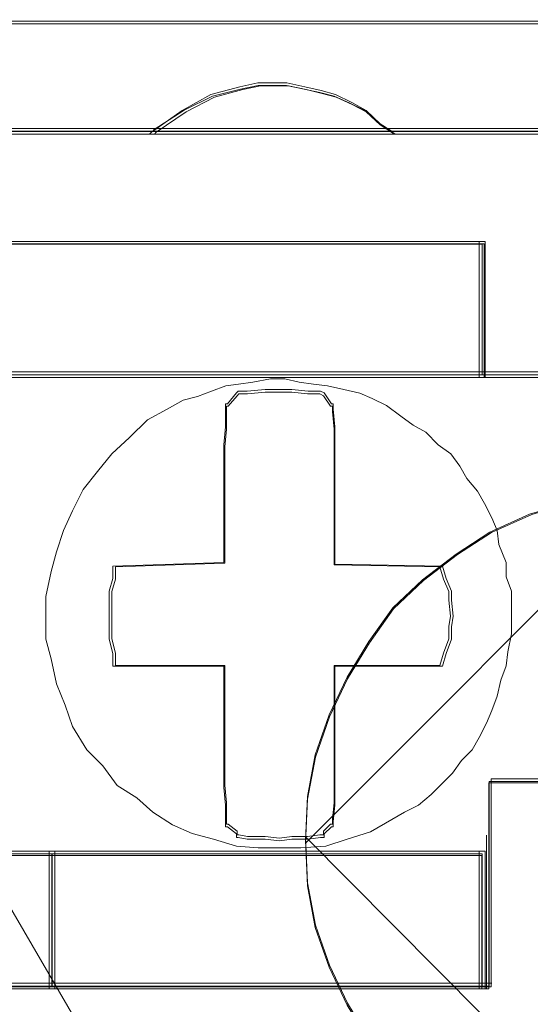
# Model space of a CAD drawing. Header units: millimetres. Extents: x -1290 to 1795, y -4192 to -1311.
# Tile 142 of 256: x 585.62 to 587.01, y -3302.85 to -3300.16. Entities that reach past the tile are written whole.
import ezdxf

# ---------------------------------------------------------------- set-up
doc = ezdxf.new("R2010")
doc.units = ezdxf.units.MM
doc.layers.add('$EL_istn', color=7, linetype='Continuous', lineweight=15)
doc.layers.add('Aparatura', color=7, linetype='Continuous', lineweight=13)
doc.styles.get("Standard").update_dxf_attribs({"font": 'ARIALN.TTF', "width": 0.8})
doc.dimstyles.new('100', dxfattribs={"dimtxt": 15, "dimasz": 10, "dimexe": 1.25, "dimexo": 0.625, "dimtad": 1, "dimdec": 0, "dimtxsty": 'Standard', "dimblk": 'OBLIQUE', "dimcen": 2.5, "dimadec": 0, "dimazin": 0, "dimtfac": 1, "dimtdec": 0, "dimtmove": 0, "dimatfit": 3, "dimldrblk": 'NONE', "dimfxl": 1, "dimarcsym": 0})

# ---------------------------------------------------------------- blocks, each defined once
blk = doc.blocks.new('_Oblique')
at = {"color": 0, "linetype": 'ByBlock', "lineweight": -2}
blk.add_line((-0.5, -0.5), (0.5, 0.5), dxfattribs=at)
blk = doc.blocks.new('*D43')
at = {"layer": '$EL_istn', "color": 0, "linetype": 'Continuous', "lineweight": -2, "ltscale": 0.1}
for p, q in [((605.2914, -3294.7164), (605.2914, -3319.5177)), ((518.0914, -3296.8148), (518.0914, -3319.5177)), ((518.0914, -3318.2677), (605.2914, -3318.2677))]:
    blk.add_line(p, q, dxfattribs=at)
at = {"layer": 'Defpoints', "color": 0}
for p in [(605.2914, -3294.0914), (518.0914, -3296.1898), (605.2914, -3318.2677)]:
    blk.add_point(p, dxfattribs=at)
at = {"layer": '$EL_istn', "color": 0, "linetype": 'ByBlock', "lineweight": -2, "xscale": 5, "yscale": 5, "zscale": 5, "rotation": 180}
blk.add_blockref('_Oblique', (518.0914, -3318.2677), dxfattribs=at)
at = {"layer": '$EL_istn', "color": 0, "linetype": 'ByBlock', "lineweight": -2, "xscale": 5, "yscale": 5, "zscale": 5}
blk.add_blockref('_Oblique', (605.2914, -3318.2677), dxfattribs=at)
at = {"layer": '$EL_istn', "color": 0, "lineweight": 5, "insert": (561.6914, -3313.5581), "char_height": 8, "attachment_point": 5}
blk.add_mtext('436', dxfattribs=at)
blk = doc.blocks.new('_None')

msp = doc.modelspace()

# ---------------------------------------------------------------- linework, layer by layer
at = {"layer": 'Aparatura', "lineweight": 13}
for points in [[(561.7986, -3300.1643), (596.0784, -3300.1643), (561.7986, -3300.1643)], [(586.6431, -3300.4732), (586.6037, -3300.4462), (586.5643, -3300.4084), (586.5249, -3300.3868), (586.4805, -3300.3652), (586.4411, -3300.3544), (586.3968, -3300.3436), (586.3475, -3300.3328), (586.3081, -3300.3328), (586.2687, -3300.3328), (586.2194, -3300.3436), (586.1406, -3300.3652), (586.0617, -3300.4084), (585.978, -3300.4678), (585.973, -3300.4732), (586.6431, -3300.4732)], [(586.6037, -3300.4462), (586.5643, -3300.4084), (586.5249, -3300.3868), (586.4805, -3300.3652), (586.4411, -3300.3544), (586.3968, -3300.3436), (586.3475, -3300.3328), (586.3081, -3300.3328), (586.2687, -3300.3328), (586.2194, -3300.3436), (586.1406, -3300.3652), (586.0617, -3300.4084), (585.978, -3300.4678), (585.973, -3300.4732), (586.6431, -3300.4732), (586.6037, -3300.4462)], [(586.6037, -3300.4462), (586.5643, -3300.4084), (586.5249, -3300.3868), (586.4805, -3300.3652), (586.4411, -3300.3544), (586.3968, -3300.3436), (586.3475, -3300.3328), (586.3081, -3300.3328), (586.2687, -3300.3328), (586.2194, -3300.3436), (586.1406, -3300.3652), (586.0617, -3300.4084), (585.978, -3300.4678), (585.973, -3300.4732), (586.6431, -3300.4732), (586.6037, -3300.4462)], [(586.6037, -3300.4462), (586.5643, -3300.4084), (586.5249, -3300.3868), (586.4805, -3300.3652), (586.4411, -3300.3544), (586.3968, -3300.3436), (586.3475, -3300.3328), (586.3081, -3300.3328), (586.2687, -3300.3328), (586.2194, -3300.3436), (586.1406, -3300.3652), (586.0617, -3300.4084), (585.978, -3300.4678), (585.973, -3300.4732), (586.6431, -3300.4732), (586.6037, -3300.4462)], [(586.5249, -3300.3868), (586.4805, -3300.3652), (586.4411, -3300.3544), (586.3968, -3300.3436), (586.3475, -3300.3328), (586.3081, -3300.3328), (586.2687, -3300.3328), (586.2194, -3300.3436), (586.1406, -3300.3652), (586.0617, -3300.4084), (585.978, -3300.4678), (585.973, -3300.4732), (586.6431, -3300.4732), (586.6037, -3300.4462), (586.5643, -3300.4084), (586.5249, -3300.3868)], [(586.5971, -3300.4416), (586.5585, -3300.4078), (586.52, -3300.3885), (586.4767, -3300.3692), (586.4381, -3300.3596), (586.3948, -3300.35), (586.3466, -3300.3403), (586.3081, -3300.3403), (586.2696, -3300.3403), (586.2214, -3300.35), (586.1443, -3300.3692), (586.0673, -3300.4078), (585.9854, -3300.4609), (585.9806, -3300.4657), (586.6356, -3300.4657), (586.5971, -3300.4416)], [(586.52, -3300.3885), (586.4767, -3300.3692), (586.4381, -3300.3596), (586.3948, -3300.35), (586.3466, -3300.3403), (586.3081, -3300.3403), (586.2696, -3300.3403), (586.2214, -3300.35), (586.1443, -3300.3692), (586.0673, -3300.4078), (585.9854, -3300.4609), (585.9806, -3300.4657), (586.6356, -3300.4657), (586.5971, -3300.4416), (586.5585, -3300.4078), (586.52, -3300.3885)], [(561.7986, -3300.4578), (597.2576, -3300.4578), (561.7986, -3300.4578)], [(586.8889, -3300.766), (584.3269, -3300.766), (586.8889, -3300.766)], [(584.3269, -3300.8714), (584.3269, -3300.9869), (584.3269, -3301.1375), (586.8889, -3301.1375), (586.8889, -3300.9869), (586.8889, -3300.8714), (586.8889, -3300.766), (584.3269, -3300.766), (584.3269, -3300.8714)], [(584.3269, -3300.8714), (584.3269, -3300.9869), (584.3269, -3301.1375), (586.8889, -3301.1375), (586.8889, -3300.9869), (586.8889, -3300.8714), (586.8889, -3300.766), (584.3269, -3300.766), (584.3269, -3300.8714)], [(584.3269, -3300.8714), (584.3269, -3300.9869), (584.3269, -3301.1375), (586.8889, -3301.1375), (586.8889, -3300.9869), (586.8889, -3300.8714), (586.8889, -3300.766), (584.3269, -3300.766), (584.3269, -3300.8714)], [(586.8889, -3301.1375), (586.8889, -3300.9869), (586.8889, -3300.8714), (586.8889, -3300.766), (584.3269, -3300.766), (584.3269, -3300.8714), (584.3269, -3300.9869), (584.3269, -3301.1375), (586.8889, -3301.1375)], [(586.8889, -3300.766), (586.5507, -3300.766), (586.8889, -3300.766)], [(586.8732, -3300.8824), (586.8732, -3300.766), (586.8732, -3300.8824)], [(584.3344, -3300.8747), (584.3344, -3300.9855), (584.3344, -3301.13), (586.8811, -3301.13), (586.8811, -3300.9855), (586.8811, -3300.8747), (586.8811, -3300.7736), (584.3344, -3300.7736), (584.3344, -3300.8747)], [(586.8811, -3301.13), (586.8811, -3300.9855), (586.8811, -3300.8747), (586.8811, -3300.7736), (584.3344, -3300.7736), (584.3344, -3300.8747), (584.3344, -3300.9855), (584.3344, -3301.13), (586.8811, -3301.13)], [(586.8732, -3300.9931), (586.8732, -3300.867), (586.8732, -3300.9931)], [(586.8732, -3301.1375), (586.8732, -3300.9776), (586.8732, -3301.1375)], [(585.7623, -3302.091), (585.7428, -3302.0325), (585.7185, -3301.9741), (585.7039, -3301.9059), (585.6892, -3301.8523), (585.6892, -3301.789), (585.6892, -3301.7354), (585.7039, -3301.6672), (585.7185, -3301.6136), (585.738, -3301.5551), (585.7623, -3301.5016), (585.7916, -3301.4431), (585.8305, -3301.3944), (585.8695, -3301.3457), (585.9182, -3301.3018), (585.967, -3301.2531), (586.0206, -3301.2239), (586.0644, -3301.1996), (586.1034, -3301.1898), (586.1424, -3301.1752), (586.1814, -3301.1606), (586.2155, -3301.1557), (586.2545, -3301.1508), (586.3032, -3301.1411), (586.3422, -3301.1411), (586.3811, -3301.1508), (586.4201, -3301.1557), (586.4591, -3301.1606), (586.5029, -3301.1703), (586.5468, -3301.1801), (586.5809, -3301.1947), (586.6199, -3301.2142), (586.6589, -3301.2434), (586.693, -3301.2677), (586.7271, -3301.2872), (586.7612, -3301.3213), (586.7953, -3301.3457), (586.8197, -3301.3798), (586.8391, -3301.4139), (586.8684, -3301.448), (586.8879, -3301.4821), (586.9074, -3301.521), (586.922, -3301.5551), (586.9269, -3301.5941), (586.9463, -3301.6428), (586.9463, -3301.6818), (586.961, -3301.7208), (586.961, -3301.7597), (586.961, -3301.7987), (586.961, -3301.8377), (586.9512, -3301.8864), (586.9463, -3301.9254), (586.9317, -3301.9643), (586.922, -3302.0082), (586.9074, -3302.0471), (586.8927, -3302.0812), (586.8733, -3302.1202), (586.8538, -3302.1543), (586.8245, -3302.1835), (586.8002, -3302.2176), (586.7661, -3302.2517), (586.7417, -3302.2761), (586.7076, -3302.3053), (586.6686, -3302.3248), (586.6345, -3302.3443), (586.576, -3302.3784), (586.5127, -3302.3979), (586.4542, -3302.4173), (586.386, -3302.4222), (586.3275, -3302.4222), (586.2691, -3302.4222), (586.2106, -3302.4173), (586.1473, -3302.3979), (586.0888, -3302.3832), (586.0352, -3302.3589), (585.9816, -3302.3248), (585.9377, -3302.2858), (585.8841, -3302.2517), (585.8452, -3302.1981), (585.8013, -3302.1543), (585.7623, -3302.091)], [(585.7623, -3302.091), (585.7428, -3302.0325), (585.7185, -3301.9741), (585.7039, -3301.9059), (585.6892, -3301.8523), (585.6892, -3301.789), (585.6892, -3301.7354), (585.7039, -3301.6672), (585.7185, -3301.6136), (585.738, -3301.5551), (585.7623, -3301.5016), (585.7916, -3301.4431), (585.8305, -3301.3944), (585.8695, -3301.3457), (585.9182, -3301.3018), (585.967, -3301.2531), (586.0206, -3301.2239), (586.0644, -3301.1996), (586.1034, -3301.1898), (586.1424, -3301.1752), (586.1814, -3301.1606), (586.2155, -3301.1557), (586.2545, -3301.1508), (586.3032, -3301.1411), (586.3422, -3301.1411), (586.3811, -3301.1508), (586.4201, -3301.1557), (586.4591, -3301.1606), (586.5029, -3301.1703), (586.5468, -3301.1801), (586.5809, -3301.1947), (586.6199, -3301.2142), (586.6589, -3301.2434), (586.693, -3301.2677), (586.7271, -3301.2872), (586.7612, -3301.3213), (586.7953, -3301.3457), (586.8197, -3301.3798), (586.8391, -3301.4139), (586.8684, -3301.448), (586.8879, -3301.4821), (586.9074, -3301.521), (586.922, -3301.5551), (586.9269, -3301.5941), (586.9463, -3301.6428), (586.9463, -3301.6818), (586.961, -3301.7208), (586.961, -3301.7597), (586.961, -3301.7987), (586.961, -3301.8377), (586.9512, -3301.8864), (586.9463, -3301.9254), (586.9317, -3301.9643), (586.922, -3302.0082), (586.9074, -3302.0471), (586.8927, -3302.0812), (586.8733, -3302.1202), (586.8538, -3302.1543), (586.8245, -3302.1835), (586.8002, -3302.2176), (586.7661, -3302.2517), (586.7417, -3302.2761), (586.7076, -3302.3053), (586.6686, -3302.3248), (586.6345, -3302.3443), (586.576, -3302.3784), (586.5127, -3302.3979), (586.4542, -3302.4173), (586.386, -3302.4222), (586.3275, -3302.4222), (586.2691, -3302.4222), (586.2106, -3302.4173), (586.1473, -3302.3979), (586.0888, -3302.3832), (586.0352, -3302.3589), (585.9816, -3302.3248), (585.9377, -3302.2858), (585.8841, -3302.2517), (585.8452, -3302.1981), (585.8013, -3302.1543), (585.7623, -3302.091)], [(586.9463, -3301.9254), (586.9317, -3301.9643), (586.922, -3302.0082), (586.9074, -3302.0471), (586.8927, -3302.0812), (586.8733, -3302.1202), (586.8538, -3302.1543), (586.8245, -3302.1835), (586.8002, -3302.2176), (586.7661, -3302.2517), (586.7417, -3302.2761), (586.7076, -3302.3053), (586.6686, -3302.3248), (586.6345, -3302.3443), (586.576, -3302.3784), (586.5127, -3302.3979), (586.4542, -3302.4173), (586.386, -3302.4222), (586.3275, -3302.4222), (586.2691, -3302.4222), (586.2106, -3302.4173), (586.1473, -3302.3979), (586.0888, -3302.3832), (586.0352, -3302.3589), (585.9816, -3302.3248), (585.9377, -3302.2858), (585.8841, -3302.2517), (585.8452, -3302.1981), (585.8013, -3302.1543), (585.7623, -3302.091), (585.7428, -3302.0325), (585.7185, -3301.9741), (585.7039, -3301.9059), (585.6892, -3301.8523), (585.6892, -3301.789), (585.6892, -3301.7354), (585.7039, -3301.6672), (585.7185, -3301.6136), (585.738, -3301.5551), (585.7623, -3301.5016), (585.7916, -3301.4431), (585.8305, -3301.3944), (585.8695, -3301.3457), (585.9182, -3301.3018), (585.967, -3301.2531), (586.0206, -3301.2239), (586.0644, -3301.1996), (586.1034, -3301.1898), (586.1424, -3301.1752), (586.1814, -3301.1606), (586.2155, -3301.1557), (586.2545, -3301.1508), (586.3032, -3301.1411), (586.3422, -3301.1411), (586.3811, -3301.1508), (586.4201, -3301.1557), (586.4591, -3301.1606), (586.5029, -3301.1703), (586.5468, -3301.1801), (586.5809, -3301.1947), (586.6199, -3301.2142), (586.6589, -3301.2434), (586.693, -3301.2677), (586.7271, -3301.2872), (586.7612, -3301.3213), (586.7953, -3301.3457), (586.8197, -3301.3798), (586.8391, -3301.4139), (586.8684, -3301.448), (586.8879, -3301.4821), (586.9074, -3301.521), (586.922, -3301.5551), (586.9269, -3301.5941), (586.9463, -3301.6428), (586.9463, -3301.6818), (586.961, -3301.7208), (586.961, -3301.7597), (586.961, -3301.7987), (586.961, -3301.8377), (586.9512, -3301.8864), (586.9463, -3301.9254)], [(586.9463, -3301.9254), (586.9317, -3301.9643), (586.922, -3302.0082), (586.9074, -3302.0471), (586.8927, -3302.0812), (586.8733, -3302.1202), (586.8538, -3302.1543), (586.8245, -3302.1835), (586.8002, -3302.2176), (586.7661, -3302.2517), (586.7417, -3302.2761), (586.7076, -3302.3053), (586.6686, -3302.3248), (586.6345, -3302.3443), (586.576, -3302.3784), (586.5127, -3302.3979), (586.4542, -3302.4173), (586.386, -3302.4222), (586.3275, -3302.4222), (586.2691, -3302.4222), (586.2106, -3302.4173), (586.1473, -3302.3979), (586.0888, -3302.3832), (586.0352, -3302.3589), (585.9816, -3302.3248), (585.9377, -3302.2858), (585.8841, -3302.2517), (585.8452, -3302.1981), (585.8013, -3302.1543), (585.7623, -3302.091), (585.7428, -3302.0325), (585.7185, -3301.9741), (585.7039, -3301.9059), (585.6892, -3301.8523), (585.6892, -3301.789), (585.6892, -3301.7354), (585.7039, -3301.6672), (585.7185, -3301.6136), (585.738, -3301.5551), (585.7623, -3301.5016), (585.7916, -3301.4431), (585.8305, -3301.3944), (585.8695, -3301.3457), (585.9182, -3301.3018), (585.967, -3301.2531), (586.0206, -3301.2239), (586.0644, -3301.1996), (586.1034, -3301.1898), (586.1424, -3301.1752), (586.1814, -3301.1606), (586.2155, -3301.1557), (586.2545, -3301.1508), (586.3032, -3301.1411), (586.3422, -3301.1411), (586.3811, -3301.1508), (586.4201, -3301.1557), (586.4591, -3301.1606), (586.5029, -3301.1703), (586.5468, -3301.1801), (586.5809, -3301.1947), (586.6199, -3301.2142), (586.6589, -3301.2434), (586.693, -3301.2677), (586.7271, -3301.2872), (586.7612, -3301.3213), (586.7953, -3301.3457), (586.8197, -3301.3798), (586.8391, -3301.4139), (586.8684, -3301.448), (586.8879, -3301.4821), (586.9074, -3301.521), (586.922, -3301.5551), (586.9269, -3301.5941), (586.9463, -3301.6428), (586.9463, -3301.6818), (586.961, -3301.7208), (586.961, -3301.7597), (586.961, -3301.7987), (586.961, -3301.8377), (586.9512, -3301.8864), (586.9463, -3301.9254)], [(586.9074, -3302.0471), (586.922, -3302.0082), (586.9317, -3301.9643), (586.9463, -3301.9254), (586.9512, -3301.8864), (586.961, -3301.8377), (586.961, -3301.7987), (586.961, -3301.7597), (586.961, -3301.7208), (586.9463, -3301.6818), (586.9463, -3301.6428), (586.9269, -3301.5941), (586.922, -3301.5551), (586.9074, -3301.521), (586.8879, -3301.4821), (586.8684, -3301.448), (586.8391, -3301.4139), (586.8197, -3301.3798), (586.7953, -3301.3457), (586.7612, -3301.3213), (586.7271, -3301.2872), (586.693, -3301.2677), (586.6589, -3301.2434), (586.6199, -3301.2142), (586.5809, -3301.1947), (586.5468, -3301.1801), (586.5029, -3301.1703), (586.4591, -3301.1606), (586.4201, -3301.1557), (586.3811, -3301.1508), (586.3422, -3301.1411), (586.3032, -3301.1411), (586.2545, -3301.1508), (586.2155, -3301.1557), (586.1814, -3301.1606), (586.1424, -3301.1752), (586.1034, -3301.1898), (586.0644, -3301.1996), (586.0206, -3301.2239), (585.967, -3301.2531), (585.9182, -3301.3018), (585.8695, -3301.3457), (585.8305, -3301.3944), (585.7916, -3301.4431), (585.7623, -3301.5016), (585.738, -3301.5551), (585.7185, -3301.6136), (585.7039, -3301.6672), (585.6892, -3301.7354), (585.6892, -3301.789), (585.6892, -3301.8523), (585.7039, -3301.9059), (585.7185, -3301.9741), (585.7428, -3302.0325), (585.7623, -3302.091), (585.8013, -3302.1543), (585.8452, -3302.1981), (585.8841, -3302.2517), (585.9377, -3302.2858), (585.9816, -3302.3248), (586.0352, -3302.3589), (586.0888, -3302.3832), (586.1473, -3302.3979), (586.2106, -3302.4173), (586.2691, -3302.4222), (586.3275, -3302.4222), (586.386, -3302.4222), (586.4542, -3302.4173), (586.5127, -3302.3979), (586.576, -3302.3784), (586.6345, -3302.3443), (586.6686, -3302.3248), (586.7076, -3302.3053), (586.7417, -3302.2761), (586.7661, -3302.2517), (586.8002, -3302.2176), (586.8245, -3302.1835), (586.8538, -3302.1543), (586.8733, -3302.1202), (586.8927, -3302.0812), (586.9074, -3302.0471)], [(586.9074, -3302.0471), (586.922, -3302.0082), (586.9317, -3301.9643), (586.9463, -3301.9254), (586.9512, -3301.8864), (586.961, -3301.8377), (586.961, -3301.7987), (586.961, -3301.7597), (586.961, -3301.7208), (586.9463, -3301.6818), (586.9463, -3301.6428), (586.9269, -3301.5941), (586.922, -3301.5551), (586.9074, -3301.521), (586.8879, -3301.4821), (586.8684, -3301.448), (586.8391, -3301.4139), (586.8197, -3301.3798), (586.7953, -3301.3457), (586.7612, -3301.3213), (586.7271, -3301.2872), (586.693, -3301.2677), (586.6589, -3301.2434), (586.6199, -3301.2142), (586.5809, -3301.1947), (586.5468, -3301.1801), (586.5029, -3301.1703), (586.4591, -3301.1606), (586.4201, -3301.1557), (586.3811, -3301.1508), (586.3422, -3301.1411), (586.3032, -3301.1411), (586.2545, -3301.1508), (586.2155, -3301.1557), (586.1814, -3301.1606), (586.1424, -3301.1752), (586.1034, -3301.1898), (586.0644, -3301.1996), (586.0206, -3301.2239), (585.967, -3301.2531), (585.9182, -3301.3018), (585.8695, -3301.3457), (585.8305, -3301.3944), (585.7916, -3301.4431), (585.7623, -3301.5016), (585.738, -3301.5551), (585.7185, -3301.6136), (585.7039, -3301.6672), (585.6892, -3301.7354), (585.6892, -3301.789), (585.6892, -3301.8523), (585.7039, -3301.9059), (585.7185, -3301.9741), (585.7428, -3302.0325), (585.7623, -3302.091), (585.8013, -3302.1543), (585.8452, -3302.1981), (585.8841, -3302.2517), (585.9377, -3302.2858), (585.9816, -3302.3248), (586.0352, -3302.3589), (586.0888, -3302.3832), (586.1473, -3302.3979), (586.2106, -3302.4173), (586.2691, -3302.4222), (586.3275, -3302.4222), (586.386, -3302.4222), (586.4542, -3302.4173), (586.5127, -3302.3979), (586.576, -3302.3784), (586.6345, -3302.3443), (586.6686, -3302.3248), (586.7076, -3302.3053), (586.7417, -3302.2761), (586.7661, -3302.2517), (586.8002, -3302.2176), (586.8245, -3302.1835), (586.8538, -3302.1543), (586.8733, -3302.1202), (586.8927, -3302.0812), (586.9074, -3302.0471)], [(585.8013, -3302.1543), (585.7623, -3302.091), (585.7428, -3302.0325), (585.7185, -3301.9741), (585.7039, -3301.9059), (585.6892, -3301.8523), (585.6892, -3301.789), (585.6892, -3301.7354), (585.7039, -3301.6672), (585.7185, -3301.6136), (585.738, -3301.5551), (585.7623, -3301.5016), (585.7916, -3301.4431), (585.8305, -3301.3944), (585.8695, -3301.3457), (585.9182, -3301.3018), (585.967, -3301.2531), (586.0206, -3301.2239), (586.0644, -3301.1996), (586.1034, -3301.1898), (586.1424, -3301.1752), (586.1814, -3301.1606), (586.2155, -3301.1557), (586.2545, -3301.1508), (586.3032, -3301.1411), (586.3422, -3301.1411), (586.3811, -3301.1508), (586.4201, -3301.1557), (586.4591, -3301.1606), (586.5029, -3301.1703), (586.5468, -3301.1801), (586.5809, -3301.1947), (586.6199, -3301.2142), (586.6589, -3301.2434), (586.693, -3301.2677), (586.7271, -3301.2872), (586.7612, -3301.3213), (586.7953, -3301.3457), (586.8197, -3301.3798), (586.8391, -3301.4139), (586.8684, -3301.448), (586.8879, -3301.4821), (586.9074, -3301.521), (586.922, -3301.5551), (586.9269, -3301.5941), (586.9463, -3301.6428), (586.9463, -3301.6818), (586.961, -3301.7208), (586.961, -3301.7597), (586.961, -3301.7987), (586.961, -3301.8377), (586.9512, -3301.8864), (586.9463, -3301.9254), (586.9317, -3301.9643), (586.922, -3302.0082), (586.9074, -3302.0471), (586.8927, -3302.0812), (586.8733, -3302.1202), (586.8538, -3302.1543), (586.8245, -3302.1835), (586.8002, -3302.2176), (586.7661, -3302.2517), (586.7417, -3302.2761), (586.7076, -3302.3053), (586.6686, -3302.3248), (586.6345, -3302.3443), (586.576, -3302.3784), (586.5127, -3302.3979), (586.4542, -3302.4173), (586.386, -3302.4222), (586.3275, -3302.4222), (586.2691, -3302.4222), (586.2106, -3302.4173), (586.1473, -3302.3979), (586.0888, -3302.3832), (586.0352, -3302.3589), (585.9816, -3302.3248), (585.9377, -3302.2858), (585.8841, -3302.2517), (585.8452, -3302.1981), (585.8013, -3302.1543)], [(585.8721, -3301.6868), (585.8623, -3301.7209), (585.8623, -3301.7453), (585.8623, -3301.7891), (585.8623, -3301.8184), (585.8623, -3301.8525), (585.8721, -3301.8915), (585.8721, -3301.9256), (586.1756, -3301.9256), (586.1756, -3302.257), (586.1805, -3302.3057), (586.1805, -3302.3496), (586.1805, -3302.3642), (586.1854, -3302.3642), (586.2099, -3302.3837), (586.2099, -3302.3934), (586.2148, -3302.3934), (586.2393, -3302.3983), (586.2882, -3302.3983), (586.3274, -3302.4032), (586.3616, -3302.3983), (586.4057, -3302.3983), (586.44, -3302.3934), (586.4498, -3302.3934), (586.4498, -3302.3837), (586.4693, -3302.3642), (586.4742, -3302.3642), (586.4742, -3302.3496), (586.4791, -3302.3057), (586.4791, -3302.257), (586.4791, -3301.9256), (586.7728, -3301.9256), (586.7826, -3301.8915), (586.7973, -3301.8525), (586.7973, -3301.8184), (586.8022, -3301.7891), (586.7973, -3301.7453), (586.7973, -3301.7209), (586.7826, -3301.6868), (586.7728, -3301.6527), (586.4791, -3301.6478), (586.4791, -3301.3213), (586.4791, -3301.2725), (586.4742, -3301.2238), (586.4742, -3301.2092), (586.4693, -3301.2092), (586.4498, -3301.1799), (586.44, -3301.1751), (586.4057, -3301.1751), (586.3616, -3301.1702), (586.3274, -3301.1702), (586.2882, -3301.1702), (586.2393, -3301.1751), (586.2148, -3301.1751), (586.2099, -3301.1799), (586.1854, -3301.2092), (586.1805, -3301.2092), (586.1805, -3301.2238), (586.1805, -3301.2725), (586.1756, -3301.3213), (586.1756, -3301.6429), (585.8721, -3301.6527), (585.8721, -3301.6868)], [(585.8721, -3301.9256), (586.1756, -3301.9256), (586.1756, -3302.257), (586.1805, -3302.3057), (586.1805, -3302.3496), (586.1805, -3302.3642), (586.1854, -3302.3642), (586.2099, -3302.3837), (586.2099, -3302.3934), (586.2148, -3302.3934), (586.2393, -3302.3983), (586.2882, -3302.3983), (586.3274, -3302.4032), (586.3616, -3302.3983), (586.4057, -3302.3983), (586.44, -3302.3934), (586.4498, -3302.3934), (586.4498, -3302.3837), (586.4693, -3302.3642), (586.4742, -3302.3642), (586.4742, -3302.3496), (586.4791, -3302.3057), (586.4791, -3302.257), (586.4791, -3301.9256), (586.7728, -3301.9256), (586.7826, -3301.8915), (586.7973, -3301.8525), (586.7973, -3301.8184), (586.8022, -3301.7891), (586.7973, -3301.7453), (586.7973, -3301.7209), (586.7826, -3301.6868), (586.7728, -3301.6527), (586.4791, -3301.6478), (586.4791, -3301.3213), (586.4791, -3301.2725), (586.4742, -3301.2238), (586.4742, -3301.2092), (586.4693, -3301.2092), (586.4498, -3301.1799), (586.44, -3301.1751), (586.4057, -3301.1751), (586.3616, -3301.1702), (586.3274, -3301.1702), (586.2882, -3301.1702), (586.2393, -3301.1751), (586.2148, -3301.1751), (586.2099, -3301.1799), (586.1854, -3301.2092), (586.1805, -3301.2092), (586.1805, -3301.2238), (586.1805, -3301.2725), (586.1756, -3301.3213), (586.1756, -3301.6429), (585.8721, -3301.6527), (585.8721, -3301.6868), (585.8623, -3301.7209), (585.8623, -3301.7453), (585.8623, -3301.7891), (585.8623, -3301.8184), (585.8623, -3301.8525), (585.8721, -3301.8915), (585.8721, -3301.9256)], [(585.8721, -3301.9256), (586.1756, -3301.9256), (586.1756, -3302.257), (586.1805, -3302.3057), (586.1805, -3302.3496), (586.1805, -3302.3642), (586.1854, -3302.3642), (586.2099, -3302.3837), (586.2099, -3302.3934), (586.2148, -3302.3934), (586.2393, -3302.3983), (586.2882, -3302.3983), (586.3274, -3302.4032), (586.3616, -3302.3983), (586.4057, -3302.3983), (586.44, -3302.3934), (586.4498, -3302.3934), (586.4498, -3302.3837), (586.4693, -3302.3642), (586.4742, -3302.3642), (586.4742, -3302.3496), (586.4791, -3302.3057), (586.4791, -3302.257), (586.4791, -3301.9256), (586.7728, -3301.9256), (586.7826, -3301.8915), (586.7973, -3301.8525), (586.7973, -3301.8184), (586.8022, -3301.7891), (586.7973, -3301.7453), (586.7973, -3301.7209), (586.7826, -3301.6868), (586.7728, -3301.6527), (586.4791, -3301.6478), (586.4791, -3301.3213), (586.4791, -3301.2725), (586.4742, -3301.2238), (586.4742, -3301.2092), (586.4693, -3301.2092), (586.4498, -3301.1799), (586.44, -3301.1751), (586.4057, -3301.1751), (586.3616, -3301.1702), (586.3274, -3301.1702), (586.2882, -3301.1702), (586.2393, -3301.1751), (586.2148, -3301.1751), (586.2099, -3301.1799), (586.1854, -3301.2092), (586.1805, -3301.2092), (586.1805, -3301.2238), (586.1805, -3301.2725), (586.1756, -3301.3213), (586.1756, -3301.6429), (585.8721, -3301.6527), (585.8721, -3301.6868), (585.8623, -3301.7209), (585.8623, -3301.7453), (585.8623, -3301.7891), (585.8623, -3301.8184), (585.8623, -3301.8525), (585.8721, -3301.8915), (585.8721, -3301.9256)], [(586.4791, -3301.9256), (586.4791, -3302.257), (586.4791, -3302.3057), (586.4742, -3302.3496), (586.4742, -3302.3642), (586.4693, -3302.3642), (586.4498, -3302.3837), (586.4498, -3302.3934), (586.44, -3302.3934), (586.4057, -3302.3983), (586.3616, -3302.3983), (586.3274, -3302.4032), (586.2882, -3302.3983), (586.2393, -3302.3983), (586.2148, -3302.3934), (586.2099, -3302.3934), (586.2099, -3302.3837), (586.1854, -3302.3642), (586.1805, -3302.3642), (586.1805, -3302.3496), (586.1805, -3302.3057), (586.1756, -3302.257), (586.1756, -3301.9256), (585.8721, -3301.9256), (585.8721, -3301.8915), (585.8623, -3301.8525), (585.8623, -3301.8184), (585.8623, -3301.7891), (585.8623, -3301.7453), (585.8623, -3301.7209), (585.8721, -3301.6868), (585.8721, -3301.6527), (586.1756, -3301.6429), (586.1756, -3301.3213), (586.1805, -3301.2725), (586.1805, -3301.2238), (586.1805, -3301.2092), (586.1854, -3301.2092), (586.2099, -3301.1799), (586.2148, -3301.1751), (586.2393, -3301.1751), (586.2882, -3301.1702), (586.3274, -3301.1702), (586.3616, -3301.1702), (586.4057, -3301.1751), (586.44, -3301.1751), (586.4498, -3301.1799), (586.4693, -3301.2092), (586.4742, -3301.2092), (586.4742, -3301.2238), (586.4791, -3301.2725), (586.4791, -3301.3213), (586.4791, -3301.6478), (586.7728, -3301.6527), (586.7826, -3301.6868), (586.7973, -3301.7209), (586.7973, -3301.7453), (586.8022, -3301.7891), (586.7973, -3301.8184), (586.7973, -3301.8525), (586.7826, -3301.8915), (586.7728, -3301.9256), (586.4791, -3301.9256)], [(586.4791, -3301.9256), (586.4791, -3302.257), (586.4791, -3302.3057), (586.4742, -3302.3496), (586.4742, -3302.3642), (586.4693, -3302.3642), (586.4498, -3302.3837), (586.4498, -3302.3934), (586.44, -3302.3934), (586.4057, -3302.3983), (586.3616, -3302.3983), (586.3274, -3302.4032), (586.2882, -3302.3983), (586.2393, -3302.3983), (586.2148, -3302.3934), (586.2099, -3302.3934), (586.2099, -3302.3837), (586.1854, -3302.3642), (586.1805, -3302.3642), (586.1805, -3302.3496), (586.1805, -3302.3057), (586.1756, -3302.257), (586.1756, -3301.9256), (585.8721, -3301.9256), (585.8721, -3301.8915), (585.8623, -3301.8525), (585.8623, -3301.8184), (585.8623, -3301.7891), (585.8623, -3301.7453), (585.8623, -3301.7209), (585.8721, -3301.6868), (585.8721, -3301.6527), (586.1756, -3301.6429), (586.1756, -3301.3213), (586.1805, -3301.2725), (586.1805, -3301.2238), (586.1805, -3301.2092), (586.1854, -3301.2092), (586.2099, -3301.1799), (586.2148, -3301.1751), (586.2393, -3301.1751), (586.2882, -3301.1702), (586.3274, -3301.1702), (586.3616, -3301.1702), (586.4057, -3301.1751), (586.44, -3301.1751), (586.4498, -3301.1799), (586.4693, -3301.2092), (586.4742, -3301.2092), (586.4742, -3301.2238), (586.4791, -3301.2725), (586.4791, -3301.3213), (586.4791, -3301.6478), (586.7728, -3301.6527), (586.7826, -3301.6868), (586.7973, -3301.7209), (586.7973, -3301.7453), (586.8022, -3301.7891), (586.7973, -3301.8184), (586.7973, -3301.8525), (586.7826, -3301.8915), (586.7728, -3301.9256), (586.4791, -3301.9256)], [(585.8795, -3301.9239), (586.1781, -3301.9239), (586.1781, -3302.2512), (586.1829, -3302.2994), (586.1829, -3302.3427), (586.1829, -3302.3571), (586.1878, -3302.3571), (586.2118, -3302.3764), (586.2118, -3302.386), (586.2167, -3302.386), (586.2407, -3302.3908), (586.2889, -3302.3908), (586.3275, -3302.3956), (586.3612, -3302.3908), (586.4045, -3302.3908), (586.4382, -3302.386), (586.4479, -3302.386), (586.4479, -3302.3764), (586.4671, -3302.3571), (586.472, -3302.3571), (586.472, -3302.3427), (586.4768, -3302.2994), (586.4768, -3302.2512), (586.4768, -3301.9239), (586.7658, -3301.9239), (586.7754, -3301.8902), (586.7899, -3301.8517), (586.7899, -3301.818), (586.7947, -3301.7891), (586.7899, -3301.7458), (586.7899, -3301.7217), (586.7754, -3301.688), (586.7658, -3301.6543), (586.4768, -3301.6495), (586.4768, -3301.327), (586.4768, -3301.2788), (586.472, -3301.2307), (586.472, -3301.2163), (586.4671, -3301.2163), (586.4479, -3301.1874), (586.4382, -3301.1826), (586.4045, -3301.1826), (586.3612, -3301.1777), (586.3275, -3301.1777), (586.2889, -3301.1777), (586.2407, -3301.1826), (586.2167, -3301.1826), (586.2118, -3301.1874), (586.1878, -3301.2163), (586.1829, -3301.2163), (586.1829, -3301.2307), (586.1829, -3301.2788), (586.1781, -3301.327), (586.1781, -3301.6447), (585.8795, -3301.6543), (585.8795, -3301.688), (585.8698, -3301.7217), (585.8698, -3301.7458), (585.8698, -3301.7891), (585.8698, -3301.818), (585.8698, -3301.8517), (585.8795, -3301.8902), (585.8795, -3301.9239)], [(587.3609, -3301.4461), (587.2405, -3301.4571), (587.1257, -3301.4789), (587.0163, -3301.5118), (586.907, -3301.561), (586.814, -3301.6212), (586.721, -3301.6924), (586.639, -3301.769), (586.5734, -3301.862), (586.5132, -3301.9605), (586.464, -3302.0645), (586.4257, -3302.174), (586.4038, -3302.2889), (586.3984, -3302.4093), (587.3609, -3301.4461)], [(585.4796, -3302.392), (585.4906, -3302.5605), (585.5124, -3302.7235), (585.5453, -3302.8864), (585.5945, -3303.044), (585.6601, -3303.1907), (585.7367, -3303.3374), (585.8242, -3303.4732), (585.9227, -3303.6036), (586.0321, -3303.7231), (586.1579, -3303.8372), (586.2891, -3303.935), (586.4313, -3304.0274), (585.4796, -3302.392)], [(586.3984, -3302.392), (586.4038, -3302.5179), (586.4257, -3302.6329), (586.464, -3302.7424), (586.5132, -3302.8464), (586.5734, -3302.9449), (586.639, -3303.0325), (586.721, -3303.1146), (586.814, -3303.1858), (586.907, -3303.246), (587.0163, -3303.2953), (587.1257, -3303.3281), (587.2405, -3303.35), (587.3609, -3303.361), (586.3984, -3302.392)], [(586.8925, -3302.8073), (586.8925, -3302.3877), (586.8925, -3302.8073)], [(585.7143, -3302.8073), (585.7143, -3302.4308), (585.5015, -3302.4308), (585.5015, -3302.8073), (585.7143, -3302.8073)], [(585.7143, -3302.8073), (585.7143, -3302.4308), (585.5015, -3302.4308), (585.5015, -3302.8073), (585.7143, -3302.8073)], [(585.7143, -3302.8073), (585.7143, -3302.4308), (585.5015, -3302.4308), (585.5015, -3302.8073), (585.7143, -3302.8073)], [(585.7143, -3302.8073), (585.7143, -3302.4308), (585.5015, -3302.4308), (585.5015, -3302.8073), (585.7143, -3302.8073)], [(585.6989, -3302.4308), (585.6989, -3302.8073), (585.6989, -3302.4308)], [(586.8889, -3302.6969), (586.8889, -3302.4308), (585.6989, -3302.4308), (585.6989, -3302.8073), (586.8889, -3302.8073), (586.8889, -3302.6969)], [(586.8889, -3302.6969), (586.8889, -3302.4308), (585.6989, -3302.4308), (585.6989, -3302.8073), (586.8889, -3302.8073), (586.8889, -3302.6969)], [(586.8889, -3302.6969), (586.8889, -3302.4308), (585.6989, -3302.4308), (585.6989, -3302.8073), (586.8889, -3302.8073), (586.8889, -3302.6969)], [(585.6989, -3302.4308), (585.6989, -3302.8073), (586.8889, -3302.8073), (586.8889, -3302.6969), (586.8889, -3302.4308), (585.6989, -3302.4308)], [(586.8732, -3302.4308), (586.8732, -3302.7014), (586.8732, -3302.4308)], [(585.7068, -3302.7998), (585.7068, -3302.4384), (585.509, -3302.4384), (585.509, -3302.7998), (585.7068, -3302.7998)], [(585.7068, -3302.7998), (585.7068, -3302.4384), (585.509, -3302.4384), (585.509, -3302.7998), (585.7068, -3302.7998)], [(586.8811, -3302.6938), (586.8811, -3302.4384), (585.7064, -3302.4384), (585.7064, -3302.7998), (586.8811, -3302.7998), (586.8811, -3302.6938)], [(585.7064, -3302.4384), (585.7064, -3302.7998), (586.8811, -3302.7998), (586.8811, -3302.6938), (586.8811, -3302.4384), (585.7064, -3302.4384)], [(586.8732, -3302.8073), (586.8732, -3302.6859), (586.8732, -3302.8073)], [(586.9079, -3302.7919), (584.2978, -3302.7919), (586.9079, -3302.7919)]]:
    msp.add_lwpolyline(points, close=True, dxfattribs=at)
for points in [[(596.0705, -3300.1718), (561.8063, -3300.1718)], [(596.0705, -3300.1718), (561.8063, -3300.1718)], [(596.0784, -3300.1643), (561.8065, -3300.1643)], [(596.0784, -3300.1643), (561.8065, -3300.1643)], [(596.0784, -3300.1643), (561.8065, -3300.1643)], [(596.0784, -3300.1643), (561.8065, -3300.1643)], [(585.2396, -3300.4657), (585.9809, -3300.4657), (585.9857, -3300.4609), (586.0675, -3300.4079), (586.1445, -3300.3693), (586.2216, -3300.3501), (586.2697, -3300.3404), (586.3082, -3300.3404), (586.3467, -3300.3404), (586.3949, -3300.3501), (586.4382, -3300.3597), (586.4767, -3300.3693), (586.52, -3300.3886), (586.5585, -3300.4079), (586.597, -3300.4416), (586.6355, -3300.4657), (587.3769, -3300.4657)], [(585.2396, -3300.4657), (585.9809, -3300.4657), (585.9857, -3300.4609), (586.0675, -3300.4079), (586.1445, -3300.3693), (586.2216, -3300.3501), (586.2697, -3300.3404), (586.3082, -3300.3404), (586.3467, -3300.3404), (586.3949, -3300.3501), (586.4382, -3300.3597), (586.4767, -3300.3693), (586.52, -3300.3886), (586.5585, -3300.4079), (586.597, -3300.4416), (586.6355, -3300.4657), (587.3769, -3300.4657)], [(585.245, -3300.4732), (585.9865, -3300.4732), (585.9913, -3300.4682), (586.0732, -3300.4125), (586.1502, -3300.3719), (586.2272, -3300.3517), (586.2754, -3300.3415), (586.3139, -3300.3415), (586.3524, -3300.3415), (586.4006, -3300.3517), (586.4439, -3300.3618), (586.4824, -3300.3719), (586.5257, -3300.3922), (586.5643, -3300.4125), (586.6028, -3300.4479), (586.6413, -3300.4732), (587.3828, -3300.4732)], [(585.245, -3300.4732), (585.9865, -3300.4732), (585.9913, -3300.4682), (586.0732, -3300.4125), (586.1502, -3300.3719), (586.2272, -3300.3517), (586.2754, -3300.3415), (586.3139, -3300.3415), (586.3524, -3300.3415), (586.4006, -3300.3517), (586.4439, -3300.3618), (586.4824, -3300.3719), (586.5257, -3300.3922), (586.5643, -3300.4125), (586.6028, -3300.4479), (586.6413, -3300.4732), (587.3828, -3300.4732)], [(585.245, -3300.4732), (585.9865, -3300.4732), (585.9913, -3300.4682), (586.0732, -3300.4125), (586.1502, -3300.3719), (586.2272, -3300.3517), (586.2754, -3300.3415), (586.3139, -3300.3415), (586.3524, -3300.3415), (586.4006, -3300.3517), (586.4439, -3300.3618), (586.4824, -3300.3719), (586.5257, -3300.3922), (586.5643, -3300.4125), (586.6028, -3300.4479), (586.6413, -3300.4732), (587.3828, -3300.4732)], [(585.245, -3300.4732), (585.9865, -3300.4732), (585.9913, -3300.4682), (586.0732, -3300.4125), (586.1502, -3300.3719), (586.2272, -3300.3517), (586.2754, -3300.3415), (586.3139, -3300.3415), (586.3524, -3300.3415), (586.4006, -3300.3517), (586.4439, -3300.3618), (586.4824, -3300.3719), (586.5257, -3300.3922), (586.5643, -3300.4125), (586.6028, -3300.4479), (586.6413, -3300.4732), (587.3828, -3300.4732)], [(590.1835, -3300.4653), (589.4422, -3300.4653), (588.7779, -3300.4653), (588.0366, -3300.4653), (587.3771, -3300.4653), (586.6358, -3300.4653), (585.9811, -3300.4653), (585.2398, -3300.4653), (584.5755, -3300.4653), (583.8342, -3300.4653), (583.1843, -3300.4653), (582.4334, -3300.4653), (581.7787, -3300.4653), (581.0374, -3300.4653), (580.3827, -3300.4653), (579.6366, -3300.4653), (578.9771, -3300.4653), (578.2358, -3300.4653)], [(590.1835, -3300.4653), (589.4422, -3300.4653), (588.7779, -3300.4653), (588.0366, -3300.4653), (587.3771, -3300.4653), (586.6358, -3300.4653), (585.9811, -3300.4653), (585.2398, -3300.4653), (584.5755, -3300.4653), (583.8342, -3300.4653), (583.1843, -3300.4653), (582.4334, -3300.4653), (581.7787, -3300.4653), (581.0374, -3300.4653), (580.3827, -3300.4653), (579.6366, -3300.4653), (578.9771, -3300.4653), (578.2358, -3300.4653)], [(590.1835, -3300.4653), (589.4422, -3300.4653), (588.7779, -3300.4653), (588.0366, -3300.4653), (587.3771, -3300.4653), (586.6358, -3300.4653), (585.9811, -3300.4653), (585.2398, -3300.4653), (584.5755, -3300.4653), (583.8342, -3300.4653), (583.1843, -3300.4653), (582.4334, -3300.4653), (581.7787, -3300.4653), (581.0374, -3300.4653), (580.3827, -3300.4653), (579.6366, -3300.4653), (578.9771, -3300.4653), (578.2358, -3300.4653)], [(590.1895, -3300.4578), (589.4481, -3300.4578), (588.7836, -3300.4578), (588.0422, -3300.4578), (587.3825, -3300.4578), (586.6411, -3300.4578), (585.9862, -3300.4578), (585.2448, -3300.4578), (584.5803, -3300.4578), (583.8389, -3300.4578), (583.1889, -3300.4578), (582.4378, -3300.4578), (581.783, -3300.4578), (581.0415, -3300.4578), (580.3867, -3300.4578), (579.6404, -3300.4578), (578.9808, -3300.4578), (578.2393, -3300.4578)], [(590.1895, -3300.4578), (589.4481, -3300.4578), (588.7836, -3300.4578), (588.0422, -3300.4578), (587.3825, -3300.4578), (586.6411, -3300.4578), (585.9862, -3300.4578), (585.2448, -3300.4578), (584.5803, -3300.4578), (583.8389, -3300.4578), (583.1889, -3300.4578), (582.4378, -3300.4578), (581.783, -3300.4578), (581.0415, -3300.4578), (580.3867, -3300.4578), (579.6404, -3300.4578), (578.9808, -3300.4578), (578.2393, -3300.4578)], [(590.1895, -3300.4578), (589.4481, -3300.4578), (588.7836, -3300.4578), (588.0422, -3300.4578), (587.3825, -3300.4578), (586.6411, -3300.4578), (585.9862, -3300.4578), (585.2448, -3300.4578), (584.5803, -3300.4578), (583.8389, -3300.4578), (583.1889, -3300.4578), (582.4378, -3300.4578), (581.783, -3300.4578), (581.0415, -3300.4578), (580.3867, -3300.4578), (579.6404, -3300.4578), (578.9808, -3300.4578), (578.2393, -3300.4578)], [(590.1895, -3300.4578), (589.4481, -3300.4578), (588.7836, -3300.4578), (588.0422, -3300.4578), (587.3825, -3300.4578), (586.6411, -3300.4578), (585.9862, -3300.4578), (585.2448, -3300.4578), (584.5803, -3300.4578), (583.8389, -3300.4578), (583.1889, -3300.4578), (582.4378, -3300.4578), (581.783, -3300.4578), (581.0415, -3300.4578), (580.3867, -3300.4578), (579.6404, -3300.4578), (578.9808, -3300.4578), (578.2393, -3300.4578)], [(590.1895, -3300.4578), (589.4481, -3300.4578), (588.7836, -3300.4578), (588.0422, -3300.4578), (587.3825, -3300.4578), (586.6411, -3300.4578), (585.9862, -3300.4578), (585.2448, -3300.4578), (584.5803, -3300.4578), (583.8389, -3300.4578), (583.1889, -3300.4578), (582.4378, -3300.4578), (581.783, -3300.4578), (581.0415, -3300.4578), (580.3867, -3300.4578), (579.6404, -3300.4578), (578.9808, -3300.4578), (578.2393, -3300.4578)], [(590.1895, -3300.4578), (589.4481, -3300.4578), (588.7836, -3300.4578), (588.0422, -3300.4578), (587.3825, -3300.4578), (586.6411, -3300.4578), (585.9862, -3300.4578), (585.2448, -3300.4578), (584.5803, -3300.4578), (583.8389, -3300.4578), (583.1889, -3300.4578), (582.4378, -3300.4578), (581.783, -3300.4578), (581.0415, -3300.4578), (580.3867, -3300.4578), (579.6404, -3300.4578), (578.9808, -3300.4578), (578.2393, -3300.4578)], [(590.1895, -3300.4578), (589.4481, -3300.4578), (588.7836, -3300.4578), (588.0422, -3300.4578), (587.3825, -3300.4578), (586.6411, -3300.4578), (585.9862, -3300.4578), (585.2448, -3300.4578), (584.5803, -3300.4578), (583.8389, -3300.4578), (583.1889, -3300.4578), (582.4378, -3300.4578), (581.783, -3300.4578), (581.0415, -3300.4578), (580.3867, -3300.4578), (579.6404, -3300.4578), (578.9808, -3300.4578), (578.2393, -3300.4578)], [(584.0749, -3301.13), (584.3348, -3301.13), (584.3348, -3300.9855), (584.3348, -3300.8747), (584.3348, -3300.7736), (586.8813, -3300.7736), (586.8813, -3300.8747), (586.8813, -3300.9855), (586.8813, -3301.13), (587.1364, -3301.13), (587.1364, -3300.9855), (587.1364, -3300.8747), (587.1364, -3300.7736), (589.6781, -3300.7736), (589.6781, -3300.8747), (589.6781, -3300.9855), (589.6781, -3301.13), (589.938, -3301.13)], [(584.0749, -3301.13), (584.3348, -3301.13), (584.3348, -3300.9855), (584.3348, -3300.8747), (584.3348, -3300.7736), (586.8813, -3300.7736), (586.8813, -3300.7736), (586.8813, -3300.8747), (586.8813, -3300.9855), (586.8813, -3301.13), (587.1364, -3301.13), (587.1364, -3300.9855), (587.1364, -3300.8747), (587.1364, -3300.7736), (589.6781, -3300.7736), (589.6781, -3300.8747), (589.6781, -3300.9855), (589.6781, -3301.13), (589.938, -3301.13)], [(584.0749, -3301.13), (584.3348, -3301.13), (584.3348, -3300.9855), (584.3348, -3300.8747), (584.3348, -3300.7736), (586.8813, -3300.7736), (586.8813, -3300.8747), (586.8813, -3300.9855), (586.8813, -3301.13), (587.1364, -3301.13), (587.1364, -3300.9855), (587.1364, -3300.8747), (587.1364, -3300.7736), (589.6781, -3300.7736), (589.6781, -3300.8747), (589.6781, -3300.9855), (589.6781, -3301.13), (589.938, -3301.13)], [(584.0796, -3301.1375), (584.3396, -3301.1375), (584.3396, -3300.9897), (584.3396, -3300.8765), (584.3396, -3300.773), (586.8866, -3300.773), (586.8866, -3300.8765), (586.8866, -3300.9897), (586.8866, -3301.1375), (587.1418, -3301.1375), (587.1418, -3300.9897), (587.1418, -3300.8765), (587.1418, -3300.773), (589.684, -3300.773), (589.684, -3300.8765), (589.684, -3300.9897), (589.684, -3301.1375), (589.944, -3301.1375)], [(584.0796, -3301.1375), (584.3396, -3301.1375), (584.3396, -3300.9897), (584.3396, -3300.8765), (584.3396, -3300.773), (586.8866, -3300.773), (586.8866, -3300.8765), (586.8866, -3300.9897), (586.8866, -3301.1375), (587.1418, -3301.1375), (587.1418, -3300.9897), (587.1418, -3300.8765), (587.1418, -3300.773), (589.684, -3300.773), (589.684, -3300.8765), (589.684, -3300.9897), (589.684, -3301.1375), (589.944, -3301.1375)], [(584.0796, -3301.1375), (584.3396, -3301.1375), (584.3396, -3300.9897), (584.3396, -3300.8765), (584.3396, -3300.773), (586.8866, -3300.773), (586.8866, -3300.8765), (586.8866, -3300.9897), (586.8866, -3301.1375), (587.1418, -3301.1375), (587.1418, -3300.9897), (587.1418, -3300.8765), (587.1418, -3300.773), (589.684, -3300.773), (589.684, -3300.8765), (589.684, -3300.9897), (589.684, -3301.1375), (589.944, -3301.1375)], [(584.0796, -3301.1375), (584.3396, -3301.1375), (584.3396, -3300.9897), (584.3396, -3300.8765), (584.3396, -3300.773), (586.8866, -3300.773), (586.8866, -3300.773), (586.8866, -3300.8765), (586.8866, -3300.9897), (586.8866, -3301.1375), (587.1418, -3301.1375), (587.1418, -3300.9897), (587.1418, -3300.8765), (587.1418, -3300.773), (589.684, -3300.773), (589.684, -3300.8765), (589.684, -3300.9897), (589.684, -3301.1375), (589.944, -3301.1375)], [(584.0796, -3301.1375), (584.3396, -3301.1375), (584.3396, -3300.9897), (584.3396, -3300.8765), (584.3396, -3300.773), (586.8866, -3300.773), (586.8866, -3300.773), (586.8866, -3300.8765), (586.8866, -3300.9897), (586.8866, -3301.1375), (587.1418, -3301.1375), (587.1418, -3300.9897), (587.1418, -3300.8765), (587.1418, -3300.773), (589.684, -3300.773), (589.684, -3300.8765), (589.684, -3300.9897), (589.684, -3301.1375), (589.944, -3301.1375)], [(584.0796, -3301.1375), (584.3396, -3301.1375), (584.3396, -3300.9897), (584.3396, -3300.8765), (584.3396, -3300.773), (586.8866, -3300.773), (586.8866, -3300.773), (586.8866, -3300.8765), (586.8866, -3300.9897), (586.8866, -3301.1375), (587.1418, -3301.1375), (587.1418, -3300.9897), (587.1418, -3300.8765), (587.1418, -3300.773), (589.684, -3300.773), (589.684, -3300.8765), (589.684, -3300.9897), (589.684, -3301.1375), (589.944, -3301.1375)], [(584.0796, -3301.1375), (584.3396, -3301.1375), (584.3396, -3300.9897), (584.3396, -3300.8765), (584.3396, -3300.773), (586.8866, -3300.773), (586.8866, -3300.8765), (586.8866, -3300.9897), (586.8866, -3301.1375), (587.1418, -3301.1375), (587.1418, -3300.9897), (587.1418, -3300.8765), (587.1418, -3300.773), (589.684, -3300.773), (589.684, -3300.8765), (589.684, -3300.9897), (589.684, -3301.1375), (589.944, -3301.1375)], [(589.9395, -3301.1221), (589.6793, -3301.1221), (587.1355, -3301.1221), (586.8802, -3301.1221), (584.3315, -3301.1221), (584.0714, -3301.1221), (581.5324, -3301.1221), (581.2722, -3301.1221), (578.7236, -3301.1221), (578.5936, -3301.1221)], [(587.1192, -3301.4787), (587.0108, -3301.5112), (586.9024, -3301.56), (586.8103, -3301.6197), (586.7181, -3301.6902), (586.6369, -3301.7662), (586.5718, -3301.8584), (586.5718, -3301.8584), (586.5122, -3301.956), (586.4634, -3302.0591), (586.4255, -3302.1676), (586.4038, -3302.2815), (586.3984, -3302.4008), (586.4038, -3302.5256), (586.4255, -3302.6395), (586.4634, -3302.748), (586.5122, -3302.8511), (586.5718, -3302.9487), (586.6369, -3303.0355), (586.7181, -3303.1169), (586.8103, -3303.1874), (586.9024, -3303.247), (587.0108, -3303.2959), (587.1192, -3303.3284)], [(587.1192, -3303.3284), (587.0108, -3303.2959), (586.9024, -3303.247), (586.8103, -3303.1874), (586.7181, -3303.1169), (586.6369, -3303.0355), (586.5718, -3302.9487), (586.5122, -3302.8511), (586.4634, -3302.748), (586.4255, -3302.6395), (586.4038, -3302.5256), (586.3984, -3302.4008), (586.4038, -3302.2815), (586.4255, -3302.1676), (586.4634, -3302.0591), (586.5122, -3301.956), (586.5718, -3301.8584), (586.6369, -3301.7662), (586.7181, -3301.6902), (586.8103, -3301.6197), (586.9024, -3301.56), (587.0108, -3301.5112), (587.1192, -3301.4787)], [(584.1051, -3302.244), (584.3026, -3302.244), (584.3026, -3302.3994), (584.3026, -3302.8073), (584.3315, -3302.8073), (584.3315, -3302.7005), (584.3315, -3302.4431), (585.5071, -3302.4431), (585.7046, -3302.4431), (586.8802, -3302.4431), (586.8802, -3302.7005), (586.8802, -3302.8073), (586.8994, -3302.8073), (586.8994, -3302.3994), (586.8994, -3302.244), (587.1018, -3302.244)], [(587.1027, -3302.2411), (586.9005, -3302.2411), (586.9005, -3302.3952), (586.9005, -3302.4385), (586.9005, -3302.7995), (586.8813, -3302.7995), (585.7067, -3302.7995), (585.5094, -3302.7995), (584.3348, -3302.7995), (584.3059, -3302.7995), (584.3059, -3302.4385), (584.3059, -3302.3952), (584.3059, -3302.2411), (584.1086, -3302.2411)], [(587.1027, -3302.2411), (586.9005, -3302.2411), (586.9005, -3302.3952), (586.9005, -3302.4385), (586.9005, -3302.7995), (586.8813, -3302.7995), (585.7067, -3302.7995), (585.5094, -3302.7995), (584.3348, -3302.7995), (584.3059, -3302.7995), (584.3059, -3302.4385), (584.3059, -3302.3952), (584.3059, -3302.2411), (584.1086, -3302.2411)], [(587.1027, -3302.2411), (586.9005, -3302.2411), (586.9005, -3302.3952), (586.9005, -3302.4385), (586.9005, -3302.7995), (586.8813, -3302.7995), (586.8813, -3302.7995), (585.7067, -3302.7995), (585.5094, -3302.7995), (584.3348, -3302.7995), (584.3059, -3302.7995), (584.3059, -3302.4385), (584.3059, -3302.3952), (584.3059, -3302.2411), (584.1086, -3302.2411)], [(587.1081, -3302.2336), (586.9059, -3302.2336), (586.9059, -3302.3904), (586.9059, -3302.4344), (586.9059, -3302.8018), (586.8866, -3302.8018), (585.7118, -3302.8018), (585.5144, -3302.8018), (584.3396, -3302.8018), (584.3107, -3302.8018), (584.3107, -3302.4344), (584.3107, -3302.3904), (584.3107, -3302.2336), (584.1133, -3302.2336)], [(587.1081, -3302.2336), (586.9059, -3302.2336), (586.9059, -3302.3904), (586.9059, -3302.4344), (586.9059, -3302.8018), (586.8866, -3302.8018), (585.7118, -3302.8018), (585.5144, -3302.8018), (584.3396, -3302.8018), (584.3107, -3302.8018), (584.3107, -3302.4344), (584.3107, -3302.3904), (584.3107, -3302.2336), (584.1133, -3302.2336)], [(587.1081, -3302.2336), (586.9059, -3302.2336), (586.9059, -3302.3904), (586.9059, -3302.4344), (586.9059, -3302.8018), (586.8866, -3302.8018), (585.7118, -3302.8018), (585.5144, -3302.8018), (584.3396, -3302.8018), (584.3107, -3302.8018), (584.3107, -3302.4344), (584.3107, -3302.3904), (584.3107, -3302.2336), (584.1133, -3302.2336)], [(587.1081, -3302.2336), (586.9059, -3302.2336), (586.9059, -3302.3904), (586.9059, -3302.4344), (586.9059, -3302.8018), (586.8866, -3302.8018), (585.7118, -3302.8018), (585.5144, -3302.8018), (584.3396, -3302.8018), (584.3107, -3302.8018), (584.3107, -3302.4344), (584.3107, -3302.3904), (584.3107, -3302.2336), (584.1133, -3302.2336)], [(587.1081, -3302.2336), (586.9059, -3302.2336), (586.9059, -3302.3904), (586.9059, -3302.4344), (586.9059, -3302.8018), (586.8866, -3302.8018), (586.8866, -3302.8018), (585.7118, -3302.8018), (585.5144, -3302.8018), (584.3396, -3302.8018), (584.3107, -3302.8018), (584.3107, -3302.4344), (584.3107, -3302.3904), (584.3107, -3302.2336), (584.1133, -3302.2336)]]:
    msp.add_lwpolyline(points, dxfattribs=at)

# ---------------------------------------------------------------- dimensions: what is measured, and where the dimension line sits
at = {"layer": '$EL_istn', "linetype": 'Continuous', "lineweight": 5, "ltscale": 0.1}
dim = msp.add_linear_dim(base=(605.2914, -3318.2677), p1=(518.0914, -3296.1898), p2=(605.2914, -3294.0914), dimstyle='100', override={"dimtxt": 8, "dimasz": 5, "dimlfac": 5, "dimfxl": 35, "dimfxlon": 0}, dxfattribs=at)
dim.commit()
dim.dimension.update_dxf_attribs({"geometry": '*D43', "text_midpoint": (561.6914, -3313.5581)})

doc.saveas('drawing.dxf')
